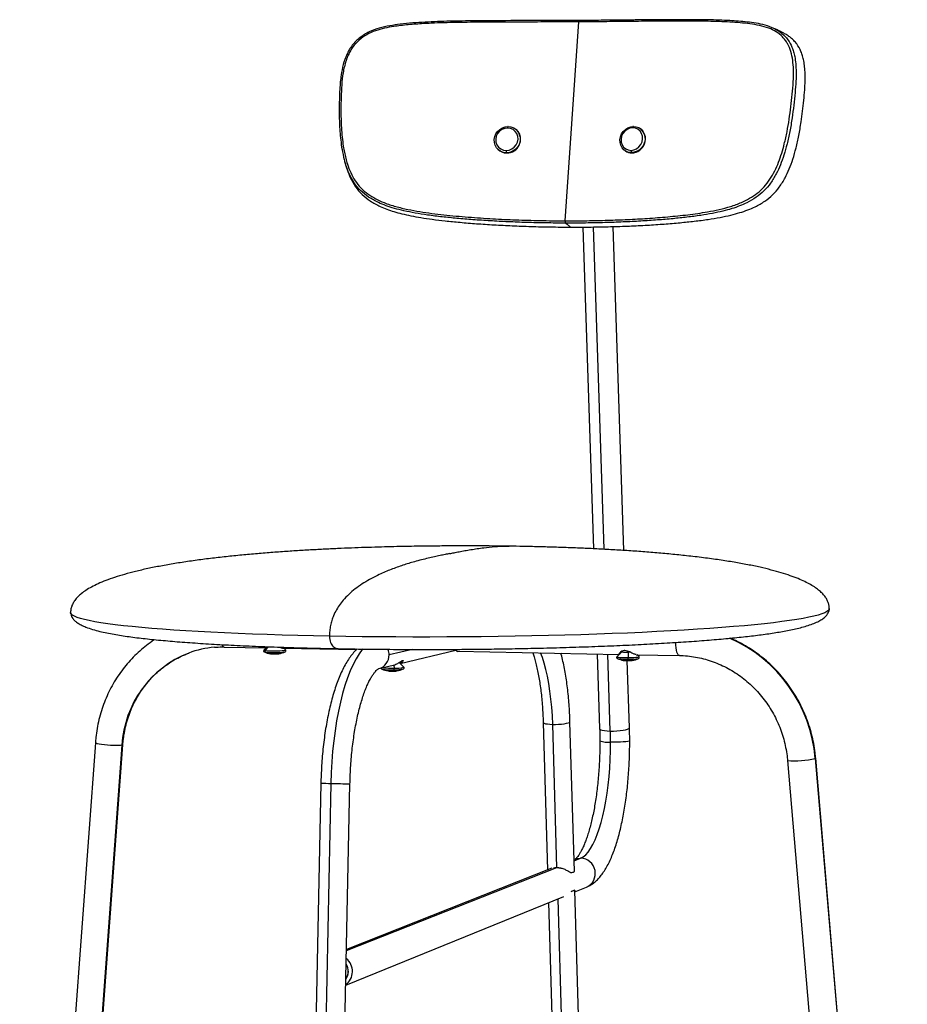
# Model space of a CAD drawing. Header units: millimetres. Extents: x -192 to 196, y 24 to 844.
# Tile 2 of 2: x -189 to 193, y 420 to 844. Entities that reach past the tile are written whole.
import ezdxf

# ---------------------------------------------------------------- set-up
doc = ezdxf.new("R2010")
doc.units = ezdxf.units.MM

msp = doc.modelspace()

# ---------------------------------------------------------------- linework, layer by layer
at = {"color": 7, "linetype": 'Continuous', "lineweight": 25}
for p, q in [((45.89, 757.12), (51.74, 842.67)), ((78.21, 796.8), (78.08, 796.9)), ((25.24, 795.93), (25.16, 796.02)), ((16.9, 787.99), (16.98, 787.91)), ((20.67, 786.41), (20.76, 786.32)), ((71.65, 787.25), (71.79, 787.16)), ((74.42, 786.44), (74.56, 786.34)), ((-48.71, 781.96), (-48.91, 782.65)), ((-48.84, 782.35), (-48.75, 781.98)), ((53.49, 754.44), (58.12, 616.08)), ((62.71, 615.85), (58.11, 754.48)), ((71.05, 615.36), (66.49, 754.65)), ((159.47, 590.34), (159.47, 590.31)), ((-100.69, 573.84), (-82.76, 573.51)), ((-83.68, 572.49), (-83.69, 572.48)), ((-82.22, 573.97), (-83.68, 572.49)), ((-81.74, 573.95), (-83.12, 572.3)), ((-75.56, 573.38), (-43.74, 572.78)), ((-74.32, 572.56), (-75.15, 573.37)), ((-74.32, 572.56), (-74.33, 572.56)), ((-19.79, 572.79), (-29.83, 570.43)), ((-25.07, 566.73), (-1.14, 572.45)), ((-0.45, 571.98), (69.11, 570.68)), ((70.31, 571.81), (68.16, 569.66)), ((70, 571.8), (70, 571.51)), ((70.31, 571.8), (70.31, 571.99)), ((59.63, 570.86), (60.71, 538.67)), ((65.31, 537.7), (64.21, 570.77)), ((69.16, 570.7), (69.59, 571.09)), ((73.54, 539.1), (72.6, 567.99)), ((72.95, 571.62), (73, 569.3)), ((76.43, 570.54), (94.99, 570.2)), ((77.65, 569.7), (76.8, 570.54)), ((-34.26, 564.54), (-28.09, 566.01)), ((-32.95, 564.36), (-32.75, 564.3)), ((-27.86, 566.08), (-27.69, 564.79)), ((-23.51, 565.21), (-25.51, 567.17)), ((-23.71, 564.4), (-23.68, 564.41)), ((36.45, 541.37), (38.34, 477.94)), ((42.35, 479.01), (40.52, 540.58)), ((49.83, 477.3), (47.94, 541.71)), ((-156.16, 532.66), (-188.69, 86.48)), ((-144.71, 531.59), (-166.63, 232.8)), ((-166.28, 232.99), (-144.36, 531.79)), ((153.41, 525.9), (192.83, 62.93)), ((193.02, 63.28), (153.63, 526.03)), ((141.51, 524.99), (180.94, 63.32)), ((-59.17, 515.3), (-69.32, 32.62)), ((-54.89, 515.17), (-65.08, 31.31)), ((-56.84, 32.72), (-46.66, 515.04)), ((49.69, 481.91), (52.55, 483.03)), ((-48.17, 443.26), (42.35, 479.01)), ((40.17, 478.66), (-48.16, 443.82)), ((50.22, 482.62), (49.68, 482.41)), ((50.08, 468.54), (55.05, 470.56)), ((-48.48, 428.38), (45.31, 466.59)), ((48.47, 468.75), (49.98, 469.36)), ((56.38, 253.28), (50.06, 469.24)), ((38.76, 463.92), (45.04, 253.86)), ((42.75, 465.55), (49.03, 253.67))]:
    msp.add_line(p, q, dxfattribs=at)
at = {"color": 7, "linetype": 'Continuous', "lineweight": 25, "flags": 128}
for points in [[(20.67, 786.41), (19.43, 786.56), (18.27, 786.98), (17.26, 787.66), (16.42, 788.56), (15.82, 789.62), (15.48, 790.81), (15.42, 792.06), (15.63, 793.31), (16.12, 794.5), (16.85, 795.56), (17.79, 796.44), (18.89, 797.1), (20.09, 797.51), (21.35, 797.64)], [(21.12, 797.03), (19.87, 796.87), (18.68, 796.4), (17.64, 795.64), (16.82, 794.65), (16.27, 793.49), (16.03, 792.25), (16.12, 791), (16.53, 789.84), (17.23, 788.83), (18.18, 788.06), (19.3, 787.57), (20.53, 787.4)], [(20.53, 787.4), (21.79, 787.56), (22.97, 788.03), (24.01, 788.79), (24.83, 789.78), (25.38, 790.94), (25.62, 792.18), (25.53, 793.43), (25.12, 794.6), (24.42, 795.6), (23.48, 796.37), (22.35, 796.86), (21.12, 797.03)], [(21.35, 797.64), (22.58, 797.49), (23.74, 797.07), (24.76, 796.4), (25.59, 795.5), (26.19, 794.43), (26.54, 793.24), (26.6, 791.99), (26.39, 790.74), (25.9, 789.56), (25.17, 788.49), (24.23, 787.61), (23.13, 786.95), (21.92, 786.54), (20.67, 786.41)], [(21.35, 797.64), (21.31, 797.66), (21.27, 797.65), (21.24, 797.61), (21.2, 797.54), (21.17, 797.44), (21.15, 797.32), (21.13, 797.18), (21.12, 797.03)], [(74.42, 786.44), (73.23, 786.57), (72.11, 786.98), (71.14, 787.64), (70.35, 788.53), (69.79, 789.59), (69.48, 790.78), (69.44, 792.03), (69.67, 793.29), (70.16, 794.48), (70.88, 795.56), (71.81, 796.46), (72.88, 797.14), (74.06, 797.57), (75.27, 797.73)], [(74.93, 797.11), (73.72, 796.93), (72.56, 796.44), (71.54, 795.66), (70.73, 794.65), (70.18, 793.48), (69.93, 792.23), (69.99, 790.98), (70.37, 789.82), (71.03, 788.82), (71.93, 788.06), (73.01, 787.59), (74.2, 787.43)], [(74.2, 787.43), (75.41, 787.61), (76.57, 788.1), (77.58, 788.88), (78.4, 789.89), (78.95, 791.06), (79.2, 792.32), (79.14, 793.57), (78.76, 794.73), (78.1, 795.73), (77.2, 796.49), (76.12, 796.96), (74.93, 797.11)], [(75.27, 797.73), (76.46, 797.6), (77.58, 797.19), (78.55, 796.53), (79.34, 795.64), (79.91, 794.58), (80.22, 793.39), (80.26, 792.14), (80.03, 790.88), (79.54, 789.68), (78.81, 788.6), (77.89, 787.7), (76.81, 787.02), (75.63, 786.59), (74.42, 786.44)], [(75.27, 797.73), (75.21, 797.75), (75.16, 797.74), (75.1, 797.7), (75.05, 797.62), (75.01, 797.53), (74.97, 797.4), (74.95, 797.26), (74.93, 797.11)], [(-55.46, 578.47), (-62.36, 578.61), (-69.13, 578.77), (-75.77, 578.95), (-82.25, 579.15), (-88.58, 579.37), (-94.72, 579.61), (-100.68, 579.88), (-106.44, 580.16), (-111.98, 580.46), (-117.31, 580.77), (-122.4, 581.11), (-127.25, 581.46), (-131.84, 581.82), (-136.18, 582.2), (-140.26, 582.59), (-144.06, 583), (-147.58, 583.41), (-150.82, 583.84), (-153.76, 584.28), (-156.42, 584.73), (-158.77, 585.19), (-160.83, 585.65), (-162.58, 586.12), (-164.03, 586.6), (-165.18, 587.08), (-166.01, 587.56), (-166.55, 588.05), (-166.78, 588.53), (-166.79, 588.65)], [(159.47, 590.31), (159.41, 590.04), (159.08, 589.55), (158.44, 589.06), (157.49, 588.57), (156.24, 588.08), (154.69, 587.59), (152.83, 587.1), (150.67, 586.62), (148.21, 586.14), (145.45, 585.66), (142.4, 585.2), (139.06, 584.74), (135.44, 584.29), (131.55, 583.85), (127.38, 583.41), (122.95, 582.99), (118.26, 582.59), (113.33, 582.19), (108.15, 581.81), (102.75, 581.45), (97.13, 581.09), (91.3, 580.76), (85.28, 580.44), (79.07, 580.14), (72.69, 579.86), (66.14, 579.6), (59.46, 579.36), (52.64, 579.14), (45.7, 578.94), (38.65, 578.76), (31.52, 578.6), (24.32, 578.46), (17.05, 578.35), (9.74, 578.26), (2.4, 578.19), (-4.95, 578.15), (-12.29, 578.12), (-19.62, 578.12), (-26.92, 578.15), (-34.17, 578.19), (-41.35, 578.26), (-48.45, 578.36), (-55.46, 578.47)], [(-83.69, 572.48), (-83.69, 572.48), (-83.56, 572.39), (-83.12, 572.3)], [(-83.49, 571.72), (-83.44, 571.7), (-83.01, 571.62)], [(-83.12, 572.3), (-82.4, 572.24), (-81.45, 572.18), (-80.33, 572.15), (-79.12, 572.15), (-77.9, 572.17), (-76.76, 572.21), (-75.77, 572.27), (-75, 572.34), (-74.5, 572.43), (-74.31, 572.52), (-74.32, 572.56)], [(-41.16, 572.96), (-41.38, 572.7), (-42.74, 570.88), (-44.06, 568.75), (-45.33, 566.31), (-46.55, 563.59), (-47.71, 560.59), (-48.81, 557.33), (-49.83, 553.84), (-50.77, 550.12), (-51.63, 546.2), (-52.39, 542.11), (-53.07, 537.86), (-53.64, 533.48), (-54.11, 528.99), (-54.48, 524.43), (-54.74, 519.81), (-54.89, 515.17)], [(73.84, 571.64), (73.45, 571.63), (72.95, 571.62)], [(94.99, 570.2), (94.79, 570.24), (94.47, 570.5), (94.18, 570.98), (93.93, 571.67), (93.71, 572.53), (93.56, 573.54), (93.46, 574.65), (93.42, 575.82)], [(40.52, 540.58), (40.37, 544.29), (40.12, 547.93), (39.79, 551.47), (39.36, 554.89), (38.86, 558.16), (38.27, 561.27), (37.61, 564.18), (36.88, 566.89), (36.08, 569.38), (35.34, 571.31)], [(68.16, 569.66), (68.15, 569.63), (68.33, 569.54), (68.83, 569.45), (69.61, 569.38), (70.61, 569.33), (71.76, 569.3), (73, 569.3)], [(68.33, 568.89), (68.45, 568.85), (68.48, 568.84)], [(73, 569.3), (74.23, 569.31), (75.37, 569.36), (76.34, 569.42), (77.07, 569.5), (77.52, 569.58), (77.66, 569.68), (77.65, 569.7)], [(77.4, 568.89), (77.4, 568.89), (77.48, 568.92)], [(-26.47, 563.54), (-26.47, 563.54), (-26.49, 563.54)], [(36.45, 541.37), (36.51, 541.23), (36.85, 541.03), (37.46, 540.86), (38.3, 540.73), (39.34, 540.63), (40.52, 540.58)], [(40.52, 540.58), (41.79, 540.58), (43.08, 540.62), (44.32, 540.72), (45.46, 540.85), (46.43, 541.02), (47.19, 541.21), (47.7, 541.43), (47.93, 541.64), (47.94, 541.71)], [(60.71, 538.67), (60.79, 538.49), (61.18, 538.25), (61.86, 538.04), (62.81, 537.87), (63.98, 537.76), (65.31, 537.7)], [(65.31, 537.7), (66.72, 537.7), (68.16, 537.76), (69.55, 537.87), (70.81, 538.04), (71.89, 538.25), (72.73, 538.49), (73.28, 538.75), (73.53, 539.02), (73.54, 539.1)], [(-144.71, 531.59), (-145.3, 531.49), (-146.14, 531.43), (-147.19, 531.42), (-148.39, 531.44), (-149.68, 531.5), (-151, 531.6), (-152.29, 531.73), (-153.47, 531.89), (-154.5, 532.06), (-155.3, 532.24), (-155.86, 532.42), (-156.13, 532.59), (-156.16, 532.66)], [(-144.36, 531.79), (-144.4, 531.71), (-144.71, 531.59)], [(52.55, 483.03), (53.64, 483.62), (54.71, 484.5), (55.77, 485.68), (56.8, 487.15), (57.8, 488.89), (58.76, 490.9), (59.68, 493.15), (60.54, 495.64), (61.35, 498.35), (62.09, 501.26), (62.77, 504.34), (63.38, 507.59), (63.91, 510.98), (64.37, 514.48), (64.74, 518.08), (65.03, 521.75), (65.24, 525.47), (65.36, 529.21), (65.39, 532.95)], [(73.64, 533.5), (73.63, 533.47), (73.38, 533.34), (72.82, 533.23), (71.98, 533.13), (70.9, 533.04), (69.63, 532.98), (68.25, 532.94), (66.81, 532.93), (65.39, 532.95)], [(153.41, 525.9), (153.62, 526.01), (153.63, 526.03)], [(50.22, 482.62), (51.17, 482.91), (52.55, 483.03)]]:
    msp.add_lwpolyline(points, dxfattribs=at)
at = {"color": 7, "linetype": 'Continuous', "lineweight": 25}
for centre, radius, start, end in [((74.51, 792.23), 5.89, 270.5053, 50.9278), ((20.89, 792.11), 5.79, 268.7265, 41.1924), ((20.76, 791.59), 5.28, 224.4094, 269.987), ((22.35, 787.14), 1.83, 171.8518, 203.4539), ((74.49, 791.23), 4.89, 236.5061, 270.849), ((75.48, 787.2), 1.31, 169.614, 215.4749), ((91.73, 521), 61.87, 4.551, 66.3727), ((-101.36, 531.82), 42.05, 94.8224, 110.4021), ((-100.35, 575.25), 1.45, 199.7682, 256.316), ((-79.06, 581.64), 10.86, 245.8531, 260.5536), ((-82.79, 572.01), 0.447, 138.8113, 239.9271), ((-79.41, 601.77), 30.36, 263.1913, 279.4255), ((-79.06, 581.63), 10.85, 279.4533, 294.9352), ((-36.34, 570.39), 6.51, 0.3571, 22.1303), ((-0.22, 573.13), 1.18, 195.5044, 258.5436), ((72.27, 581.05), 9.46, 258.0458, 274.1412), ((-99.55, 529.1), 45.23, 111.3494, 176.8534), ((-79.37, 579.24), 8.45, 244.4275, 260.8968), ((-79.88, 576.68), 5.84, 261.8821, 274.1775), ((-78.73, 580.61), 9.78, 265.7673, 277.6983), ((-77.36, 571.42), 0.506, 263.3754, 279.5115), ((-35.77, 570.28), 5.94, 284.7467, 1.4243), ((72.87, 578.91), 11, 245.6656, 260.1023), ((72.18, 596.9), 28.3, 262.5005, 271.6668), ((72.09, 574.42), 6.44, 259.1749, 273.9629), ((73.25, 577.52), 9.56, 265.7143, 268.1905), ((66.65, 568.79), 6.35, 352.53, 358.3344), ((73.25, 577.6), 9.63, 268.2014, 277.8356), ((58.44, 568.96), 14.56, 358.6067, 1.3082), ((73.72, 591.95), 23.35, 268.2221, 279.0511), ((74.61, 568.37), 0.323, 261.9282, 279.4119), ((72.87, 578.92), 11.02, 279.367, 294.7245), ((-28.38, 574.55), 11.17, 245.806, 260.2488), ((-29.03, 593.15), 29.09, 262.6683, 272.6184), ((-28.84, 603.82), 39.05, 264.5554, 271.6813), ((-29.02, 571.13), 7.69, 260.5811, 274.2165), ((-27.86, 572.25), 8.81, 266.1448, 268.7434), ((-29.15, 564.45), 1.49, 317.5664, 346.2148), ((-27.86, 572.34), 8.9, 268.7595, 278.8514), ((-29.95, 564.48), 2.28, 350.2039, 7.777), ((-27.11, 582.38), 18.3, 268.1333, 280.6888), ((-26.63, 575.31), 10.58, 264.257, 287.1651), ((-28.38, 574.54), 11.17, 279.8487, 294.8515), ((-91.22, 532.52), 156.62, 0.1576, 1.896), ((64.38, 544.73), 11.83, 252.3821, 274.8929), ((144.2, 567.75), 42.84, 266.3931, 282.414), ((-53.52, 623.97), 108.81, 267.026, 269.2769), ((-46.55, 786.79), 271.75, 268.2408, 269.9782), ((52.33, 476.5), 6.53, 294.6745, 88.0503), ((-52.8, 434.31), 7.2, 306.8667, 50.7147), ((-52.79, 434.31), 5.47, 322.8423, 34.739), ((-52.79, 434.31), 5.42, 323.46, 34.1213)]:
    msp.add_arc(centre, radius, start, end, dxfattribs=at)
for points, knots in [([(51.91, 843.27), (50.22, 843.27), (47.14, 843.25), (42.96, 843.24), (39.64, 843.23), (36.91, 843.22), (32.02, 843.22), (22.08, 843.2), (9.36, 843.15), (-3.67, 842.98), (-14.34, 842.61), (-22.99, 841.99), (-29.56, 841.03), (-34.08, 840.06), (-37.74, 838.74), (-40.49, 837.27), (-42.4, 835.92), (-44.15, 834.37), (-45.7, 832.62), (-47, 830.69), (-48.42, 827.95), (-49.66, 824.32), (-50.62, 819.36), (-51.08, 813.87), (-51.29, 807.89), (-51.3, 802.71), (-51.16, 798.29), (-50.93, 794.61), (-50.51, 790.76), (-49.94, 786.64), (-49.21, 783.82), (-48.84, 782.35)], [0, 0, 0, 0, 0.034152, 0.062256, 0.084315, 0.10099, 0.117037, 0.182316, 0.299653, 0.369531, 0.439399, 0.509215, 0.539087, 0.568987, 0.599158, 0.614264, 0.629554, 0.644713, 0.659873, 0.675188, 0.690389, 0.720539, 0.750617, 0.790283, 0.829839, 0.869485, 0.89334, 0.917698, 0.942704, 0.970175, 1, 1, 1, 1]), ([(51.74, 842.67), (49.62, 842.66), (45.59, 842.64), (39.68, 842.63), (33.85, 842.62), (28.03, 842.61), (22.1, 842.6), (16.31, 842.58), (10.63, 842.54), (5.02, 842.49), (-0.55, 842.42), (-6.17, 842.3), (-11, 842.12), (-15.02, 841.92), (-18.3, 841.71), (-21.58, 841.44), (-24.77, 841.11), (-28.18, 840.65), (-31.8, 839.97), (-35.72, 838.92), (-39.46, 837.28), (-42.77, 834.94), (-45.08, 832.46), (-46.52, 830.2), (-47.52, 828.22), (-48.41, 825.95), (-49.12, 823.39), (-49.81, 819.91), (-50.26, 815.52), (-50.5, 810.26), (-50.58, 805.43), (-50.53, 801.04), (-50.37, 797.06), (-50.06, 793.12), (-49.61, 789.61), (-49.08, 786.6), (-48.5, 784.03), (-47.66, 781.09), (-46.42, 777.81), (-44.52, 774.33), (-42.06, 771.19), (-39.03, 768.61), (-35.63, 766.53), (-31.6, 764.73), (-26.99, 763.22), (-21.84, 762.01), (-14.95, 760.75), (-6.25, 759.65), (4.22, 758.69), (14.57, 757.99), (24.85, 757.51), (35.24, 757.2), (42.28, 757.15), (45.89, 757.12)], [0, 0, 0, 0, 0.025558, 0.048622, 0.071024, 0.095346, 0.117996, 0.141625, 0.164012, 0.185213, 0.207816, 0.229639, 0.251307, 0.264388, 0.276765, 0.289772, 0.302741, 0.314132, 0.329848, 0.345582, 0.361217, 0.376926, 0.392513, 0.400359, 0.408289, 0.418594, 0.429026, 0.439737, 0.460456, 0.481331, 0.502113, 0.51772, 0.533361, 0.549375, 0.564606, 0.575254, 0.585577, 0.595897, 0.611496, 0.627155, 0.642753, 0.658402, 0.674021, 0.689605, 0.710218, 0.730972, 0.751816, 0.792465, 0.834212, 0.87589, 0.915292, 0.956661, 1, 1, 1, 1]), ([(45.89, 757.12), (49.01, 757.13), (55.14, 757.14), (64.09, 757.34), (72.76, 757.67), (81.36, 758.15), (90, 758.82), (98.62, 759.69), (105.99, 760.72), (112.11, 761.94), (117, 763.2), (121.39, 764.8), (125.24, 766.71), (128.54, 768.92), (131.51, 771.66), (134.02, 774.93), (136.05, 778.53), (137.71, 782.32), (139.06, 786.22), (140.26, 790.59), (141.34, 795.46), (142.25, 800.8), (142.99, 806.19), (143.57, 811.55), (144.02, 816.9), (144.14, 821.77), (143.82, 826.14), (143.04, 829.92), (141.87, 832.83), (140.54, 834.85), (139, 836.67), (136.71, 838.53), (133.33, 840.13), (129.5, 841.15), (125.33, 841.85), (121.07, 842.29), (116.68, 842.6), (110.52, 842.88), (102.54, 843.01), (92.59, 843.01), (82.59, 842.95), (72.53, 842.85), (62.32, 842.74), (55.34, 842.7), (51.74, 842.67)], [0, 0, 0, 0, 0.0376857, 0.0738887, 0.1086125, 0.1434978, 0.1794464, 0.2153643, 0.2508027, 0.2719377, 0.2928241, 0.3134424, 0.3291597, 0.3447789, 0.3604886, 0.376053, 0.3917293, 0.4073439, 0.422918, 0.438558, 0.4590023, 0.4799408, 0.5008696, 0.521722, 0.5424462, 0.5632226, 0.578822, 0.5944669, 0.6100984, 0.6179462, 0.6258236, 0.6414751, 0.6571758, 0.6758759, 0.6940141, 0.7127214, 0.7316298, 0.7507929, 0.7916433, 0.8327735, 0.8753779, 0.9156038, 0.9565014, 1, 1, 1, 1]), ([(51.91, 843.27), (51.91, 843.26), (51.88, 843.25), (51.85, 843.18), (51.81, 843.08), (51.77, 842.92), (51.75, 842.77), (51.74, 842.67)], [0, 0, 0, 0, 0.081276, 0.272746, 0.464217, 0.651708, 1, 1, 1, 1]), ([(135.99, 839.75), (134.63, 840.29), (132.01, 841.33), (128.04, 842.1), (124.23, 842.63), (120.47, 842.98), (114.88, 843.35), (107.33, 843.58), (97.4, 843.63), (86.97, 843.59), (78.91, 843.51), (73.72, 843.46), (71.47, 843.44), (69.06, 843.41), (66.13, 843.39), (62.29, 843.35), (57.45, 843.31), (53.87, 843.29), (51.91, 843.27)], [0, 0, 0, 0, 0.053437, 0.103024, 0.150325, 0.196055, 0.241412, 0.354919, 0.468461, 0.595696, 0.722774, 0.750083, 0.775934, 0.800744, 0.8334, 0.877485, 0.933011, 1, 1, 1, 1]), ([(52.03, 843.27), (52, 843.29), (51.96, 843.31), (51.92, 843.28), (51.91, 843.27)], [0, 0, 0, 0, 0.766305, 1, 1, 1, 1]), ([(135.97, 839.75), (136.54, 839.45), (137.64, 838.87), (139.63, 837.39), (141.73, 835.14), (143.27, 832.34), (144.13, 829.82), (144.7, 827.45), (145.09, 824.54), (145.25, 821.01), (145.14, 816.87), (144.76, 812.09), (144.22, 806.84), (143.48, 801.25), (142.56, 795.7), (141.38, 790.34), (140.06, 785.54), (138.52, 781.23), (136.67, 777.17), (134.36, 773.38), (131.45, 769.93), (127.97, 767.1), (124.41, 765), (120.87, 763.46), (117.43, 762.26), (113.53, 761.2), (109.07, 760.25), (103.92, 759.38), (98.27, 758.65), (92.08, 758), (85.46, 757.45), (78.3, 756.97), (70.75, 756.59), (62.84, 756.32), (54.58, 756.15), (48.94, 756.14), (46.07, 756.13)], [0, 0, 0, 0, 0.013032, 0.025532, 0.050469, 0.07455, 0.087459, 0.100888, 0.11993, 0.141023, 0.164571, 0.193563, 0.225705, 0.257637, 0.292468, 0.323967, 0.352983, 0.378751, 0.402791, 0.429746, 0.455196, 0.481227, 0.509464, 0.530365, 0.552603, 0.577585, 0.606302, 0.638661, 0.676173, 0.713789, 0.755898, 0.800839, 0.847804, 0.896652, 0.947382, 1, 1, 1, 1]), ([(139.88, 837.8), (139.24, 838.12), (137.96, 838.76), (136.67, 839.4), (136.03, 839.73)], [0, 0, 0, 0, 0.5000013, 1, 1, 1, 1]), ([(48.27, 754.41), (51.19, 754.42), (56.94, 754.43), (65.34, 754.59), (73.39, 754.86), (81.08, 755.24), (88.36, 755.72), (95.1, 756.28), (101.41, 756.93), (107.15, 757.66), (112.39, 758.53), (116.93, 759.49), (120.9, 760.54), (124.4, 761.74), (128, 763.28), (131.63, 765.37), (135.16, 768.2), (138.13, 771.64), (140.47, 775.44), (142.35, 779.49), (143.92, 783.79), (145.26, 788.59), (146.44, 793.94), (147.33, 799.22), (148.02, 804.28), (148.53, 808.88), (148.91, 813.18), (149.12, 816.99), (149.12, 820.29), (148.92, 823.22), (148.54, 825.78), (147.99, 827.99), (147.12, 830.51), (145.86, 832.75), (144.27, 834.63), (142.9, 835.91), (141.43, 836.98), (140.38, 837.53), (139.87, 837.79)], [0, 0, 0, 0, 0.053109, 0.104313, 0.153617, 0.201019, 0.246378, 0.288877, 0.326841, 0.364696, 0.397349, 0.426319, 0.451513, 0.473926, 0.494975, 0.523363, 0.54946, 0.574882, 0.601718, 0.625598, 0.65116, 0.679916, 0.711117, 0.745608, 0.772654, 0.800057, 0.826358, 0.848128, 0.867215, 0.88478, 0.900819, 0.91414, 0.926961, 0.950943, 0.96338, 0.975914, 0.988453, 1, 1, 1, 1]), ([(-48.74, 781.94), (-48.67, 781.71), (-48.53, 781.24), (-48.39, 780.77), (-48.32, 780.54)], [0, 0, 0, 0, 0.499998, 1, 1, 1, 1]), ([(46.07, 756.13), (43.23, 756.15), (37.66, 756.19), (29.41, 756.38), (21.43, 756.68), (13.75, 757.08), (6.4, 757.57), (-0.48, 758.14), (-6.99, 758.79), (-13, 759.53), (-18.49, 760.4), (-23.26, 761.35), (-27.43, 762.39), (-31.1, 763.57), (-34.85, 765.09), (-38.6, 767.17), (-42.17, 770), (-45.02, 773.45), (-46.97, 777.05), (-48.14, 779.95), (-48.57, 781.49), (-48.71, 781.96)], [0, 0, 0, 0, 0.0828, 0.162673, 0.239631, 0.313674, 0.384652, 0.45135, 0.511615, 0.572003, 0.624115, 0.670446, 0.710707, 0.746506, 0.780344, 0.826246, 0.868806, 0.910186, 0.953826, 0.986064, 1, 1, 1, 1]), ([(-48.28, 780.55), (-48.12, 779.98), (-47.65, 778.34), (-46.42, 775.34), (-44.42, 771.75), (-41.52, 768.31), (-37.89, 765.48), (-34.22, 763.49), (-30.76, 762.08), (-27.66, 761.04), (-24.21, 760.11), (-20.33, 759.26), (-15.97, 758.46), (-11.04, 757.74), (-5.44, 757.06), (0.91, 756.44), (7.91, 755.86), (15.38, 755.37), (23.2, 754.97), (31.32, 754.67), (39.72, 754.47), (45.39, 754.43), (48.27, 754.41)], [0, 0, 0, 0, 0.016675, 0.048388, 0.09141, 0.132342, 0.174597, 0.220299, 0.249101, 0.27925, 0.312042, 0.349162, 0.390402, 0.436427, 0.488686, 0.548911, 0.615569, 0.686504, 0.760504, 0.837418, 0.917246, 1, 1, 1, 1]), ([(45.89, 757.12), (45.89, 757.02), (45.88, 756.86), (45.9, 756.65), (45.92, 756.49), (45.95, 756.36), (45.99, 756.22), (46.04, 756.17), (46.07, 756.13)], [0, 0, 0, 0, 0.239457, 0.368361, 0.5, 0.631639, 0.760543, 1, 1, 1, 1]), ([(46.07, 756.13), (46.48, 755.81), (47.22, 755.24), (47.95, 754.66), (48.27, 754.41)], [0, 0, 0, 0, 0.56, 1, 1, 1, 1]), ([(-3.81, 617.31), (-6.05, 617.29), (-9.21, 617.27), (-13.9, 617.22), (-17.93, 617.16), (-22.77, 617.08), (-27.87, 616.97), (-33.24, 616.83), (-38.83, 616.66), (-44.61, 616.46), (-50.55, 616.22), (-56.64, 615.94), (-62.88, 615.61), (-69.25, 615.24), (-75.75, 614.81), (-82.35, 614.32), (-89.03, 613.76), (-95.76, 613.12), (-102.49, 612.41), (-109.15, 611.61), (-115.66, 610.72), (-121.95, 609.75), (-127.94, 608.7), (-133.56, 607.58), (-138.77, 606.38), (-143.53, 605.13), (-147.8, 603.83), (-151.6, 602.48), (-154.92, 601.1), (-157.77, 599.7), (-160.18, 598.28), (-162.17, 596.84), (-163.77, 595.4), (-165.01, 593.95), (-165.91, 592.5), (-166.49, 591.03), (-166.76, 589.75), (-166.78, 588.95), (-166.79, 588.65)], [0, 0, 0, 0, 0.034345, 0.048459, 0.071925, 0.096406, 0.122844, 0.150675, 0.179727, 0.209885, 0.241092, 0.273327, 0.306587, 0.34087, 0.376162, 0.412419, 0.449556, 0.487423, 0.5258, 0.564346, 0.602619, 0.640201, 0.676675, 0.711668, 0.744872, 0.776068, 0.805123, 0.831988, 0.856682, 0.879285, 0.899921, 0.918748, 0.935947, 0.951718, 0.966272, 0.979826, 0.992601, 1, 1, 1, 1]), ([(-3.79, 614.01), (-4.43, 613.88), (-5.8, 613.61), (-7.98, 613.16), (-10.43, 612.63), (-13.09, 612.02), (-15.95, 611.32), (-19.55, 610.35), (-23.9, 609.03), (-28.94, 607.24), (-33.46, 605.33), (-37.36, 603.38), (-40.58, 601.52), (-43.63, 599.47), (-46.43, 597.21), (-48.84, 594.87), (-50.83, 592.46), (-52.41, 590.08), (-53.62, 587.69), (-54.48, 585.37), (-55.04, 583.2), (-55.4, 580.87), (-55.44, 579.26), (-55.46, 578.47)], [0, 0, 0, 0, 0.03694, 0.079368, 0.126555, 0.177775, 0.232301, 0.28941, 0.38263, 0.477651, 0.571701, 0.633868, 0.69346, 0.749647, 0.801627, 0.848656, 0.883591, 0.914346, 0.940799, 0.957925, 0.973031, 0.986723, 1, 1, 1, 1]), ([(22.28, 617.18), (21.14, 617.2), (18.12, 617.24), (13.42, 617.29), (8.62, 617.32), (4.31, 617.33), (0.3, 617.33), (-2.46, 617.31), (-3.81, 617.31)], [0, 0, 0, 0, 0.132037, 0.350445, 0.540904, 0.683616, 0.845383, 1, 1, 1, 1]), ([(-3.79, 614.01), (-3.16, 614.14), (-1.8, 614.41), (0.37, 614.84), (2.77, 615.3), (5.36, 615.75), (8.11, 616.17), (11.55, 616.64), (15.63, 617.02), (19.24, 617.25), (21.29, 617.17), (21.78, 617.15)], [0, 0, 0, 0, 0.072814, 0.156443, 0.249454, 0.350413, 0.45789, 0.570458, 0.754206, 0.941502, 1, 1, 1, 1]), ([(159.47, 590.34), (159.46, 590.61), (159.44, 591.38), (159.18, 592.59), (158.64, 593.99), (157.82, 595.36), (156.71, 596.71), (155.29, 598.06), (153.53, 599.39), (151.4, 600.71), (148.89, 602.01), (145.96, 603.3), (142.59, 604.56), (138.76, 605.8), (134.43, 607), (129.61, 608.16), (124.27, 609.28), (118.43, 610.33), (112.09, 611.33), (105.28, 612.25), (98.32, 613.07), (91.34, 613.78), (84.48, 614.4), (77.57, 614.93), (70.69, 615.4), (63.85, 615.8), (57.1, 616.14), (50.45, 616.43), (43.9, 616.67), (37.45, 616.87), (31.13, 617.02), (25.87, 617.13), (22.7, 617.17), (21.62, 617.19)], [0, 0, 0, 0, 0.00784, 0.022008, 0.036783, 0.052467, 0.069282, 0.087449, 0.107184, 0.128699, 0.152196, 0.17787, 0.205897, 0.236432, 0.2696, 0.305485, 0.344119, 0.385465, 0.429404, 0.475718, 0.524087, 0.568669, 0.613376, 0.657707, 0.701384, 0.744215, 0.786095, 0.826981, 0.866875, 0.905795, 0.943752, 0.980694, 1, 1, 1, 1]), ([(-166.79, 588.65), (-166.77, 588.45), (-166.74, 587.9), (-166.47, 587.05), (-165.91, 586.1), (-165.06, 585.16), (-163.85, 584.22), (-162.22, 583.26), (-160.03, 582.29), (-157.34, 581.37), (-154.35, 580.56), (-151.28, 579.88), (-148.18, 579.29), (-145.01, 578.77), (-141.72, 578.29), (-138.3, 577.84), (-134.73, 577.43), (-131, 577.03), (-127.1, 576.66), (-123.04, 576.3), (-118.81, 575.96), (-114.41, 575.64), (-109.84, 575.33), (-105.11, 575.05), (-100.23, 574.77), (-95.19, 574.52), (-90.02, 574.28), (-84.7, 574.06), (-79.26, 573.85), (-73.69, 573.67), (-68.02, 573.5), (-62.25, 573.34), (-56.82, 573.22), (-53.29, 573.15), (-51.74, 573.12)], [0, 0, 0, 0, 0.0095771, 0.0262562, 0.0444842, 0.0650107, 0.0886058, 0.1164168, 0.1501874, 0.1924968, 0.2352902, 0.2752715, 0.3130177, 0.3494727, 0.3849717, 0.4197415, 0.4539523, 0.4877327, 0.5211793, 0.5543642, 0.5873415, 0.6201521, 0.6528269, 0.6853893, 0.7178571, 0.7502437, 0.7825589, 0.8148092, 0.8469984, 0.8791275, 0.9111941, 0.9431919, 0.9751085, 1, 1, 1, 1]), ([(-3.58, 572.81), (-1.32, 572.83), (1.86, 572.84), (6.58, 572.89), (10.64, 572.93), (15.47, 572.99), (20.53, 573.07), (25.8, 573.17), (31.2, 573.28), (36.68, 573.4), (42.2, 573.55), (47.73, 573.71), (53.24, 573.89), (58.71, 574.08), (64.11, 574.29), (69.44, 574.52), (74.68, 574.76), (79.81, 575.01), (84.83, 575.28), (89.71, 575.57), (94.47, 575.87), (99.08, 576.18), (103.54, 576.5), (107.84, 576.84), (111.99, 577.19), (115.97, 577.55), (119.79, 577.92), (123.44, 578.31), (126.93, 578.71), (130.27, 579.13), (133.46, 579.57), (136.52, 580.03), (139.45, 580.52), (142.29, 581.05), (145.05, 581.63), (147.77, 582.3), (150.4, 583.07), (152.85, 583.94), (154.97, 584.91), (156.66, 585.92), (157.92, 586.96), (158.79, 588), (159.28, 589.01), (159.45, 589.8), (159.47, 590.23), (159.47, 590.34)], [0, 0, 0, 0, 0.027476, 0.038803, 0.057572, 0.077069, 0.097978, 0.119782, 0.14227, 0.165274, 0.188675, 0.212386, 0.23634, 0.260486, 0.284786, 0.309209, 0.33373, 0.35833, 0.382993, 0.407707, 0.432464, 0.457258, 0.482086, 0.506947, 0.531847, 0.556792, 0.581797, 0.606884, 0.632084, 0.657443, 0.683026, 0.708927, 0.735278, 0.762266, 0.790137, 0.81915, 0.849319, 0.879245, 0.906519, 0.930234, 0.950575, 0.968137, 0.98355, 0.996019, 1, 1, 1, 1]), ([(-130.69, 577.01), (-130.82, 576.92), (-132.03, 576.18), (-134.18, 574.57), (-137.12, 572.15), (-139.88, 569.51), (-142.46, 566.68), (-144.85, 563.67), (-147.04, 560.5), (-149.02, 557.17), (-150.77, 553.7), (-152.3, 550.11), (-153.59, 546.42), (-154.64, 542.64), (-155.44, 538.79), (-155.93, 535.45), (-156.1, 533.4), (-156.16, 532.66)], [0, 0, 0, 0, 0.008973, 0.081817, 0.15469, 0.227596, 0.300538, 0.37352, 0.446542, 0.519605, 0.592709, 0.665853, 0.739034, 0.81225, 0.885499, 0.958777, 1, 1, 1, 1]), ([(-55.46, 578.47), (-55.43, 577.96), (-55.37, 576.9), (-55, 575.67), (-54.5, 574.73), (-53.83, 573.93), (-52.99, 573.39), (-52.26, 573.12), (-51.84, 573.15), (-51.74, 573.16)], [0, 0, 0, 0, 0.109331, 0.224957, 0.35647, 0.503771, 0.716067, 0.931219, 1, 1, 1, 1]), ([(153.63, 526.03), (153.55, 526.78), (153.35, 528.88), (152.81, 532.31), (151.93, 536.3), (150.78, 540.23), (149.38, 544.08), (147.74, 547.82), (145.86, 551.45), (143.74, 554.94), (141.41, 558.28), (138.86, 561.46), (136.12, 564.45), (133.19, 567.26), (130.1, 569.85), (126.84, 572.23), (123.44, 574.37), (120.1, 576.19), (117.86, 577.18), (116.83, 577.64)], [0, 0, 0, 0, 0.033648, 0.094648, 0.155663, 0.216684, 0.27771, 0.338737, 0.399763, 0.460786, 0.521802, 0.58281, 0.643806, 0.704789, 0.765755, 0.826702, 0.88763, 0.948534, 1, 1, 1, 1]), ([(-104.98, 573.7), (-104.94, 573.7), (-103.85, 573.84), (-102.41, 573.86), (-101.02, 573.85), (-100.69, 573.84)], [0, 0, 0, 0, 0.031613, 0.768955, 1, 1, 1, 1]), ([(-83.78, 572.32), (-83.79, 572.32), (-83.82, 572.27), (-83.82, 572.1), (-83.76, 571.92), (-83.64, 571.81), (-83.55, 571.75), (-83.5, 571.73), (-83.48, 571.72)], [0, 0, 0, 0, 0.0133311, 0.2277116, 0.4357669, 0.6219928, 0.8383588, 1, 1, 1, 1]), ([(-82.76, 573.53), (-82.79, 573.52), (-82.91, 573.52), (-82.97, 573.64), (-82.8, 573.87), (-82.71, 573.99)], [0, 0, 0, 0, 0.176697, 0.548617, 1, 1, 1, 1]), ([(-76.78, 573.77), (-76.59, 573.69), (-76.18, 573.49), (-75.79, 573.38), (-75.61, 573.39), (-75.56, 573.39)], [0, 0, 0, 0, 0.363974, 0.796493, 1, 1, 1, 1]), ([(-74.31, 571.92), (-74.31, 571.92), (-74.27, 571.95), (-74.19, 572.08), (-74.17, 572.29), (-74.25, 572.47), (-74.33, 572.57), (-74.36, 572.59), (-74.37, 572.59)], [0, 0, 0, 0, 0.016377, 0.269178, 0.509753, 0.741658, 0.950885, 1, 1, 1, 1]), ([(-43.53, 572.99), (-43.93, 572.61), (-44.89, 571.72), (-46.26, 570.03), (-47.72, 567.94), (-49.1, 565.56), (-50.4, 562.93), (-51.6, 560.1), (-52.71, 557.09), (-53.74, 553.91), (-54.67, 550.57), (-55.52, 547.08), (-56.29, 543.46), (-56.97, 539.72), (-57.56, 535.87), (-58.06, 531.93), (-58.48, 527.92), (-58.8, 523.86), (-59.03, 519.83), (-59.13, 516.97), (-59.16, 515.48), (-59.17, 515.3)], [0, 0, 0, 0, 0.039332, 0.093804, 0.151149, 0.209967, 0.268823, 0.327091, 0.384684, 0.441668, 0.498148, 0.554221, 0.609972, 0.66547, 0.72077, 0.775917, 0.830949, 0.885896, 0.940786, 0.99275, 1, 1, 1, 1]), ([(-51.74, 573.12), (-51.31, 573.11), (-48.91, 573.07), (-44.48, 573), (-38.49, 572.92), (-32.5, 572.86), (-26.62, 572.82), (-21.07, 572.79), (-16.24, 572.78), (-11.89, 572.78), (-7.81, 572.79), (-4.99, 572.81), (-3.58, 572.81)], [0, 0, 0, 0, 0.0278706, 0.1553951, 0.2820803, 0.407389, 0.5301276, 0.6470377, 0.7500788, 0.827008, 0.9140492, 1, 1, 1, 1]), ([(76.43, 570.59), (76.25, 570.61), (75.84, 570.64), (74.8, 571.17), (73.71, 571.72), (72.69, 572.15), (71.41, 572.4), (70.13, 572.01), (69.29, 571.33), (68.85, 570.77), (69.03, 570.74), (69.11, 570.73)], [0, 0, 0, 0, 0.104931, 0.242789, 0.331925, 0.417986, 0.501318, 0.626087, 0.758044, 0.895243, 1, 1, 1, 1]), ([(-144.36, 531.79), (-144.31, 532.37), (-144.16, 534.12), (-143.73, 537.01), (-142.99, 540.42), (-142, 543.76), (-140.78, 547), (-139.34, 550.12), (-137.67, 553.12), (-135.79, 555.96), (-133.72, 558.65), (-131.45, 561.16), (-129.01, 563.48), (-126.4, 565.59), (-123.65, 567.48), (-120.75, 569.14), (-118.17, 570.4), (-116.52, 571), (-115.91, 571.22)], [0, 0, 0, 0, 0.033049, 0.099042, 0.165056, 0.2311, 0.297179, 0.3633, 0.429469, 0.495694, 0.56198, 0.628331, 0.69475, 0.761239, 0.827797, 0.894418, 0.961098, 1, 1, 1, 1]), ([(-28.1, 566.03), (-27.98, 566.05), (-27.28, 566.19), (-26.09, 566.77), (-24.99, 567.49), (-24.31, 567.96), (-24.1, 568.04), (-24.01, 568.08)], [0, 0, 0, 0, 0.063096, 0.3892835, 0.701502, 0.8580592, 1, 1, 1, 1]), ([(-24.01, 568.08), (-23.94, 568.08), (-23.81, 568.08), (-23.86, 567.76), (-24.22, 567.24), (-24.88, 566.94), (-25.15, 566.82)], [0, 0, 0, 0, 0.174201, 0.357616, 0.73108, 1, 1, 1, 1]), ([(31.96, 571.37), (32.14, 570.81), (32.56, 569.56), (33.16, 567.38), (33.76, 564.9), (34.32, 562.22), (34.82, 559.37), (35.27, 556.37), (35.65, 553.22), (35.97, 549.97), (36.21, 546.61), (36.37, 543.73), (36.43, 541.97), (36.45, 541.37)], [0, 0, 0, 0, 0.077497, 0.171478, 0.266533, 0.362464, 0.459102, 0.55631, 0.653973, 0.751998, 0.850308, 0.948836, 1, 1, 1, 1]), ([(47.94, 541.71), (47.92, 542.37), (47.86, 544.26), (47.7, 547.37), (47.43, 550.99), (47.09, 554.54), (46.67, 558), (46.18, 561.35), (45.61, 564.59), (44.96, 567.69), (44.45, 569.88), (44.14, 570.98), (44.09, 571.14)], [0, 0, 0, 0, 0.059945, 0.173858, 0.28791, 0.402162, 0.516679, 0.631536, 0.746828, 0.862673, 0.97922, 1, 1, 1, 1]), ([(68.24, 569.72), (68.23, 569.72), (68.18, 569.69), (68.07, 569.58), (68, 569.36), (68.05, 569.15), (68.15, 569), (68.27, 568.91), (68.4, 568.86), (68.5, 568.83), (68.56, 568.82)], [0, 0, 0, 0, 0.046271, 0.172196, 0.28877, 0.412621, 0.514411, 0.622072, 0.781057, 1, 1, 1, 1]), ([(77.33, 568.88), (77.37, 568.89), (77.47, 568.91), (77.59, 568.97), (77.73, 569.12), (77.8, 569.34), (77.76, 569.55), (77.68, 569.67), (77.64, 569.7), (77.63, 569.71)], [0, 0, 0, 0, 0.194266, 0.399768, 0.552223, 0.693651, 0.843375, 0.966786, 1, 1, 1, 1]), ([(94.99, 570.2), (95.56, 570.18), (97.29, 570.13), (100.18, 569.84), (103.63, 569.24), (107.03, 568.36), (110.37, 567.22), (113.63, 565.83), (116.78, 564.19), (119.81, 562.31), (122.7, 560.2), (125.44, 557.87), (128.01, 555.35), (130.4, 552.63), (132.58, 549.74), (134.56, 546.69), (136.31, 543.5), (137.83, 540.19), (139.11, 536.78), (140.14, 533.29), (140.92, 529.73), (141.33, 526.95), (141.47, 525.37), (141.51, 524.99)], [0, 0, 0, 0, 0.025047, 0.075771, 0.126484, 0.177166, 0.227814, 0.278426, 0.329003, 0.379545, 0.430053, 0.480529, 0.530975, 0.581394, 0.63179, 0.682166, 0.732525, 0.782871, 0.833206, 0.883535, 0.933862, 0.984187, 1, 1, 1, 1]), ([(-46.66, 515.04), (-46.64, 515.71), (-46.59, 517.67), (-46.45, 520.91), (-46.19, 524.72), (-45.86, 528.47), (-45.44, 532.14), (-44.94, 535.71), (-44.38, 539.16), (-43.74, 542.46), (-43.05, 545.6), (-42.29, 548.55), (-41.49, 551.29), (-40.66, 553.81), (-39.79, 556.08), (-38.92, 558.1), (-38.04, 559.84), (-37.2, 561.31), (-36.4, 562.48), (-35.67, 563.38), (-35.06, 563.99), (-34.59, 564.36), (-34.3, 564.53), (-34.27, 564.53), (-34.26, 564.53)], [0, 0, 0, 0, 0.025784, 0.074869, 0.123942, 0.172974, 0.22194, 0.270816, 0.319571, 0.368173, 0.416582, 0.464749, 0.512619, 0.560123, 0.607179, 0.653694, 0.699562, 0.744679, 0.788953, 0.832351, 0.874957, 0.917089, 0.95933, 1, 1, 1, 1]), ([(-33.26, 564.77), (-33.26, 564.73), (-33.25, 564.62), (-33.16, 564.49), (-33.04, 564.4), (-32.88, 564.33), (-32.79, 564.29), (-32.67, 564.27), (-32.66, 564.27)], [0, 0, 0, 0, 0.091424, 0.229613, 0.370986, 0.569016, 0.968591, 1, 1, 1, 1]), ([(-23.74, 564.39), (-23.73, 564.39), (-23.67, 564.41), (-23.58, 564.46), (-23.43, 564.61), (-23.35, 564.83), (-23.39, 565.05), (-23.49, 565.19), (-23.54, 565.23), (-23.56, 565.24)], [0, 0, 0, 0, 0.057526, 0.291441, 0.46228, 0.617917, 0.784541, 0.920505, 1, 1, 1, 1]), ([(60.71, 538.67), (60.73, 538.07), (60.78, 536.34), (60.8, 534.59), (60.8, 533.46)], [0, 0, 0, 0, 0.350104, 1, 1, 1, 1]), ([(73.64, 533.5), (73.64, 534.16), (73.63, 536.03), (73.58, 537.89), (73.54, 539.1)], [0, 0, 0, 0, 0.350104, 1, 1, 1, 1]), ([(60.8, 533.46), (60.8, 532.85), (60.8, 531.07), (60.75, 528.11), (60.62, 524.6), (60.42, 521.11), (60.15, 517.67), (59.81, 514.29), (59.42, 511), (58.96, 507.8), (58.44, 504.72), (57.87, 501.77), (57.25, 498.98), (56.58, 496.36), (55.89, 493.92), (55.16, 491.7), (54.42, 489.69), (53.67, 487.92), (52.94, 486.39), (52.23, 485.13), (51.58, 484.13), (51.01, 483.39), (50.55, 482.9), (50.25, 482.65), (50.13, 482.59), (50.16, 482.6), (50.16, 482.6)], [0, 0, 0, 0, 0.024582, 0.071388, 0.118205, 0.16501, 0.21178, 0.258494, 0.305129, 0.35166, 0.398056, 0.444281, 0.490294, 0.536043, 0.581466, 0.626486, 0.671012, 0.714936, 0.758134, 0.800474, 0.841833, 0.882127, 0.921373, 0.959777, 0.997878, 1, 1, 1, 1]), ([(55.05, 470.56), (55.45, 470.74), (56.37, 471.15), (57.72, 472.01), (59.12, 473.13), (60.48, 474.5), (61.81, 476.15), (63.1, 478.08), (64.34, 480.27), (65.49, 482.68), (66.55, 485.27), (67.53, 488.01), (68.43, 490.89), (69.26, 493.9), (70.01, 497.04), (70.69, 500.3), (71.31, 503.67), (71.85, 507.13), (72.32, 510.67), (72.73, 514.28), (73.06, 517.96), (73.32, 521.67), (73.5, 525.41), (73.61, 529.1), (73.64, 531.8), (73.64, 533.24), (73.64, 533.5)], [0, 0, 0, 0, 0.0258463, 0.0605507, 0.0972199, 0.1369473, 0.1801312, 0.2263656, 0.2742882, 0.3222506, 0.3695388, 0.416092, 0.4620117, 0.5074233, 0.5524364, 0.5971388, 0.6415988, 0.6858701, 0.7299946, 0.7740064, 0.8179333, 0.8617989, 0.9056236, 0.949426, 0.9909224, 1, 1, 1, 1]), ([(40.81, 478.86), (41.05, 478.91), (41.53, 479), (42.08, 479.01), (42.35, 479.01)], [0, 0, 0, 0, 0.506854, 1, 1, 1, 1]), ([(42.35, 479.01), (42.41, 479), (42.53, 479), (42.72, 478.99), (42.9, 478.97), (43.09, 478.95), (43.28, 478.92), (43.48, 478.89), (43.67, 478.86), (43.86, 478.82), (44.27, 478.72), (44.89, 478.54), (45.66, 478.25), (46.4, 477.91), (46.94, 477.62), (47.37, 477.36), (47.69, 477.17), (47.99, 476.98), (48.16, 476.86), (48.24, 476.82)], [0, 0, 0, 0, 0.027187, 0.054481, 0.081908, 0.109494, 0.137265, 0.165247, 0.193465, 0.221942, 0.250703, 0.370676, 0.500983, 0.616359, 0.750959, 0.802442, 0.875028, 0.947481, 1, 1, 1, 1]), ([(48.24, 476.82), (48.55, 476.86), (49.18, 476.96), (49.76, 477.13), (49.73, 477.25), (49.71, 477.3)], [0, 0, 0, 0, 0.338808, 0.687085, 1, 1, 1, 1]), ([(50.02, 469.24), (50.03, 469.22), (50.08, 469.14), (49.71, 468.96), (48.94, 468.83), (48.47, 468.75)], [0, 0, 0, 0, 0.115329, 0.464085, 1, 1, 1, 1])]:
    msp.add_open_spline(points, degree=3, knots=knots, dxfattribs=at)

doc.saveas('drawing.dxf')
